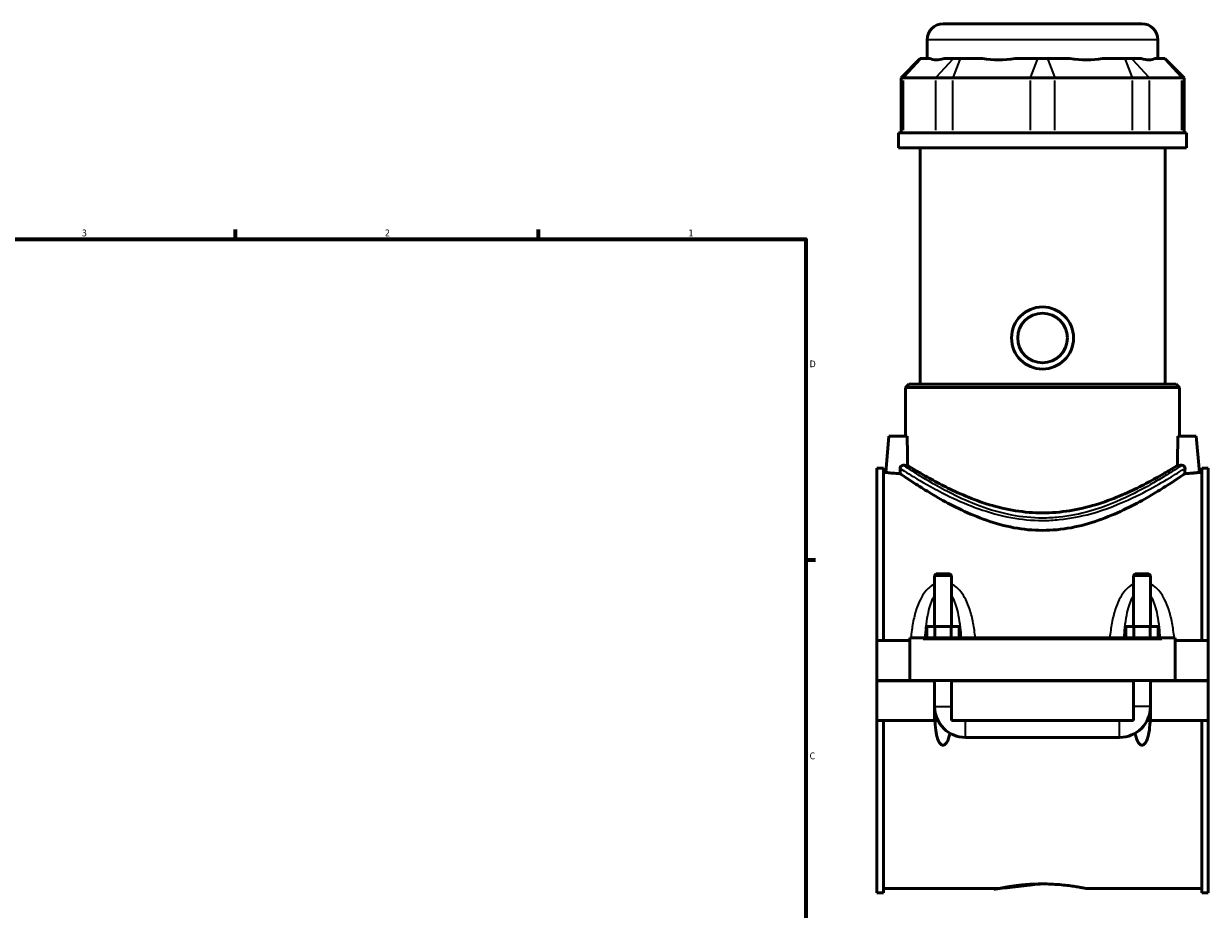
# Model space of a CAD drawing. Header units: inches. Extents: x 0.1 to 46.9, y -0.2 to 47.
# Tile 6 of 8: x 22.5 to 39.1, y 11.6 to 24. Entities that reach past the tile are written whole.
import ezdxf

# ---------------------------------------------------------------- set-up
doc = ezdxf.new("R2010")
doc.units = ezdxf.units.IN
doc.header["$MEASUREMENT"] = 0
for name, color, linetype, lineweight in [('Border (ANSI)', 7, 'Continuous', 70), ('Visible (ANSI)', 7, 'Continuous', 50), ('Visible Narrow (ANSI)', 7, 'Continuous', 35)]:
    doc.layers.add(name, color=color, linetype=linetype, lineweight=lineweight)
doc.styles.add('Note Text (ANSI)', font='tahoma.ttf')

# ---------------------------------------------------------------- blocks, each defined once
blk = doc.blocks.new('Borders Default Border')
at = {"layer": 'Border (ANSI)'}
for p, q in [((25.4999986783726, 21.00000006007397), (25.4999986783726, 21.13448766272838)), ((29.75000096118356, 21.00000006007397), (29.75000096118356, 21.13448766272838)), ((33.49999855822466, 16.49999993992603), (33.6344891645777, 16.49999993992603))]:
    blk.add_line(p, q, dxfattribs=at)
at = {"layer": 'Border (ANSI)', "flags": 128}
blk.add_lwpolyline([(0.4999999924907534, 0.9999999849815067), (0.4999999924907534, 21.00000006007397), (33.49999855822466, 21.00000006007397), (33.49999855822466, 0.9999999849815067), (0.4999999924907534, 0.9999999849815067)], dxfattribs=at)
at = {"layer": 'Border (ANSI)', "color": 5, "true_color": 0x0000ff, "char_height": 0.0944881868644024, "attachment_point": 7, "style": 'Note Text (ANSI)'}
for s, insert in [('3', (23.34559504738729, 21.03800916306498)), ('2', (27.59635095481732, 21.04)), ('1', (31.8536832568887, 21.04)), ('D', (33.55262652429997, 19.2027559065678)), ('C', (33.552388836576, 13.70107135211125))]:
    blk.add_mtext(s, dxfattribs=dict(at, insert=insert))

msp = doc.modelspace()

# ---------------------------------------------------------------- linework, layer by layer
at = {"layer": 'Visible (ANSI)'}
for p, q in [((35.42645337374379, 24.02283973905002), (38.21157148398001, 24.02283973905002)), ((35.20184707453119, 23.53493973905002), (35.20184707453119, 23.79823343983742)), ((38.43617778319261, 23.53493973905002), (38.43617778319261, 23.79823343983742)), ((35.10409490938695, 23.53493973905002), (34.83456735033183, 23.2654121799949)), ((35.10409490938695, 23.53493973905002), (35.11777261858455, 23.53493973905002)), ((35.24774278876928, 23.53493973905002), (35.11777261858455, 23.53493973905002)), ((35.56743180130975, 23.53493973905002), (35.43746163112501, 23.53493973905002)), ((35.56743180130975, 23.53493973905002), (35.66467664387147, 23.53493973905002)), ((35.97845239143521, 23.53493973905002), (35.66467664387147, 23.53493973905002)), ((36.7502499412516, 23.53493973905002), (36.43647419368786, 23.53493973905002)), ((36.75024994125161, 23.53493973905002), (36.8877749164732, 23.53493973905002)), ((37.20155066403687, 23.53493973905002), (36.8877749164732, 23.53493973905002)), ((37.97334821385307, 23.53493973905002), (37.65957246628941, 23.53493973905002)), ((37.97334821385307, 23.53493973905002), (38.07059305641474, 23.53493973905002)), ((38.2005632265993, 23.53493973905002), (38.07059305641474, 23.53493973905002)), ((38.52025223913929, 23.53493973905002), (38.39028206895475, 23.53493973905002)), ((38.5202522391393, 23.53493973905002), (38.53392994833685, 23.53493973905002)), ((38.53392994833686, 23.53493973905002), (38.80345750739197, 23.2654121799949)), ((34.86876162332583, 23.2654121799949), (34.83456735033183, 23.2654121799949)), ((34.83456735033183, 23.2654121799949), (34.83456735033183, 22.48943973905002)), ((34.86876162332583, 23.2654121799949), (35.31842080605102, 23.2654121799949)), ((35.56153291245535, 23.2654121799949), (35.31842080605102, 23.2654121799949)), ((35.56153291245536, 23.2654121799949), (36.64710620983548, 23.2654121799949)), ((36.99091864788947, 23.2654121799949), (36.64710620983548, 23.2654121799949)), ((36.99091864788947, 23.2654121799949), (38.07649194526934, 23.2654121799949)), ((38.31960405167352, 23.2654121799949), (38.07649194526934, 23.2654121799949)), ((38.31960405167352, 23.2654121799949), (38.76926323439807, 23.2654121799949)), ((38.80345750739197, 23.2654121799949), (38.76926323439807, 23.2654121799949)), ((38.80345750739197, 23.2654121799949), (38.80345750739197, 22.48943973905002)), ((38.84046912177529, 22.48943973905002), (34.79755573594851, 22.48943973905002)), ((34.79755573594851, 22.28033973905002), (34.79755573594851, 22.48943973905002)), ((38.84046912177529, 22.28033973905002), (38.84046912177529, 22.48943973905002)), ((38.84046912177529, 22.28033973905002), (34.79755573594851, 22.28033973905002)), ((35.10077423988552, 18.96530430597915), (35.10077423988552, 22.28033973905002)), ((38.53725061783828, 18.96530430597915), (38.53725061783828, 22.28033973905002)), ((34.9435498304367, 18.96530430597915), (34.89862857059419, 18.92038304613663)), ((34.94354983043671, 18.96530430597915), (38.6944750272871, 18.96530430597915)), ((38.6944750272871, 18.96530430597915), (38.73939628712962, 18.92038304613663)), ((38.73939628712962, 18.92038304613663), (34.89862857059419, 18.92038304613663)), ((34.89862857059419, 18.23394210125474), (34.89862857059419, 18.92038304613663)), ((38.73939628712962, 18.23394210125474), (38.73939628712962, 18.92038304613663)), ((34.66373683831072, 18.23394210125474), (34.61935528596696, 17.72665863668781)), ((34.92108595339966, 18.23394210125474), (34.66373683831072, 18.23394210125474)), ((38.71693890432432, 18.23394210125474), (38.97428801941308, 18.23394210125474)), ((38.97428801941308, 18.23394210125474), (39.01866957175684, 17.72665863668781)), ((34.4940124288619, 17.78505627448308), (34.49401242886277, 15.36829249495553)), ((34.4940124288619, 17.78505627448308), (34.58701242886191, 17.78505627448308)), ((34.58701242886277, 15.36829249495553), (34.58701242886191, 17.78505627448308)), ((39.05101242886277, 15.36829249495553), (39.0510124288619, 17.78505627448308)), ((39.0510124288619, 17.78505627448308), (39.1440124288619, 17.78505627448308)), ((39.1440124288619, 17.78505627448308), (39.14401242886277, 15.36829249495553)), ((34.61935528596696, 17.72665863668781), (34.58701242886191, 17.72665863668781)), ((39.0510124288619, 17.72665863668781), (39.01866957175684, 17.72665863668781)), ((35.32952423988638, 16.30612057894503), (35.30590219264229, 16.28249853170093)), ((35.54212266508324, 16.28249853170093), (35.3059021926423, 16.28249853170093)), ((35.30590219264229, 16.28249853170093), (35.30590219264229, 15.56514288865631)), ((35.32952423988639, 16.30612057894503), (35.51850061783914, 16.30612057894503)), ((35.51850061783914, 16.30612057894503), (35.54212266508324, 16.28249853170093)), ((35.54212266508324, 16.28249853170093), (35.54212266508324, 15.56514288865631)), ((38.11952423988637, 16.30612057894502), (38.09590219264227, 16.28249853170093)), ((38.33212266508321, 16.28249853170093), (38.09590219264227, 16.28249853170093)), ((38.09590219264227, 15.56514288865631), (38.09590219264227, 16.28249853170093)), ((38.11952423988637, 16.30612057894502), (38.30850061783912, 16.30612057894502)), ((38.30850061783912, 16.30612057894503), (38.33212266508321, 16.28249853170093)), ((38.33212266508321, 15.56514288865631), (38.33212266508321, 16.28249853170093)), ((35.19670917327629, 15.40766257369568), (35.19670917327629, 15.56514288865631)), ((35.19670917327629, 15.56514288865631), (35.31036080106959, 15.56514288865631)), ((35.31036080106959, 15.40766257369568), (35.31036080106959, 15.56514288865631)), ((35.31036080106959, 15.56514288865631), (35.53766405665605, 15.56514288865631)), ((35.53766405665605, 15.40766257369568), (35.53766405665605, 15.56514288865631)), ((35.53766405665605, 15.56514288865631), (35.65131568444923, 15.56514288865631)), ((35.65131568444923, 15.40766257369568), (35.65131568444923, 15.56514288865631)), ((37.98670917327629, 15.56514288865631), (38.10036080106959, 15.56514288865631)), ((37.98670917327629, 15.40766257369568), (37.98670917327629, 15.56514288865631)), ((38.10036080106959, 15.40766257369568), (38.10036080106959, 15.56514288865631)), ((38.10036080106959, 15.56514288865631), (38.32766405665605, 15.56514288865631)), ((38.32766405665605, 15.40766257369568), (38.32766405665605, 15.56514288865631)), ((38.32766405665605, 15.56514288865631), (38.44131568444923, 15.56514288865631)), ((38.44131568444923, 15.40766257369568), (38.44131568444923, 15.56514288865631)), ((34.49401242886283, 15.36829249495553), (34.95901242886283, 15.36829249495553)), ((34.49401242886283, 14.80874525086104), (34.49401242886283, 15.36829249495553)), ((34.95901242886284, 15.3879775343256), (34.95901242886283, 15.40766257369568)), ((38.67901242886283, 15.40766257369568), (34.95901242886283, 15.40766257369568)), ((34.95901242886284, 14.80874525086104), (34.95901242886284, 15.3879775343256)), ((38.67901242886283, 15.40766257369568), (38.67901242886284, 15.3879775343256)), ((38.67901242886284, 15.3879775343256), (38.67901242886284, 14.80874525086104)), ((38.67901242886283, 15.36829249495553), (39.14401242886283, 15.36829249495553)), ((39.14401242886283, 15.36829249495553), (39.14401242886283, 14.80874525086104)), ((34.49401242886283, 14.80874525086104), (34.95901242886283, 14.80874525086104)), ((34.49401242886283, 14.24526099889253), (34.49401242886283, 14.80480824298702)), ((35.30590219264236, 14.80480824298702), (34.49401242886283, 14.80480824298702)), ((38.67901242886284, 14.80874525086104), (34.95901242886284, 14.80874525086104)), ((35.30590219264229, 14.80874525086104), (35.30590219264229, 14.80480824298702)), ((35.30590219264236, 14.24526099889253), (35.30590219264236, 14.80480824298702)), ((35.54212266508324, 14.80874525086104), (35.54212266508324, 14.80480824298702)), ((35.5421226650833, 14.80480824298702), (35.5421226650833, 14.24526099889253)), ((38.09590219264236, 14.80480824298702), (35.5421226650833, 14.80480824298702)), ((38.09590219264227, 14.80480824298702), (38.09590219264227, 14.80874525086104)), ((38.09590219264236, 14.24526099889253), (38.09590219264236, 14.80480824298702)), ((38.33212266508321, 14.80480824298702), (38.33212266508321, 14.80874525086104)), ((38.33212266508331, 14.80480824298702), (38.33212266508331, 14.24526099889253)), ((39.14401242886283, 14.80480824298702), (38.33212266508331, 14.80480824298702)), ((38.67901242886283, 14.80874525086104), (39.14401242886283, 14.80874525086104)), ((39.14401242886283, 14.80480824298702), (39.14401242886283, 14.24526099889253)), ((34.49401242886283, 14.24526099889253), (35.30590219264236, 14.24526099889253)), ((34.49401242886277, 14.24526099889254), (34.4940124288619, 11.82849721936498)), ((34.58701242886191, 11.82849721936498), (34.58701242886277, 14.24526099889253)), ((35.30913393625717, 14.24526099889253), (35.30590219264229, 14.24526099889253)), ((35.30913393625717, 14.24526099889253), (35.30936701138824, 14.24526099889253)), ((35.35322664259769, 14.24526099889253), (35.30936701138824, 14.24526099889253)), ((35.5421226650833, 14.24526099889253), (38.09590219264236, 14.24526099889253)), ((38.32865784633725, 14.24526099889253), (38.28479821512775, 14.24526099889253)), ((38.32865784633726, 14.24526099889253), (38.32889092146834, 14.24526099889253)), ((38.33212266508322, 14.24526099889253), (38.32889092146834, 14.24526099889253)), ((38.33212266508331, 14.24526099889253), (39.14401242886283, 14.24526099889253)), ((39.0510124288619, 11.82849721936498), (39.05101242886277, 14.24526099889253)), ((39.14401242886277, 14.24526099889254), (39.1440124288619, 11.82849721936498)), ((35.738973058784, 14.00904052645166), (37.8990517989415, 14.00904052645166)), ((34.4940124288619, 11.82849721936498), (34.58701242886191, 11.82849721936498)), ((36.20168959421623, 11.88689485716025), (34.58701242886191, 11.88689485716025)), ((39.0510124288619, 11.88689485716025), (37.43633526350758, 11.88689485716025)), ((39.0510124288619, 11.82849721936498), (39.1440124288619, 11.82849721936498))]:
    msp.add_line(p, q, dxfattribs=at)
for radius in [0.435039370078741, 0.3480314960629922]:
    msp.add_circle((36.8190124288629, 19.61283973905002), radius, dxfattribs=at)
for centre, radius, start, end in [((35.42645337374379, 23.79823343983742), 0.2246062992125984, 90, 180), ((38.21157148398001, 23.79823343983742), 0.2246062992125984, 0, 90), ((35.738973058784, 14.44211139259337), 0.4330708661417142, 180, 270), ((37.8990517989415, 14.44211139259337), 0.4330708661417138, 270, 0)]:
    msp.add_arc(centre, radius, start, end, dxfattribs=at)
for centre, major_axis, ratio, start_param, end_param in [((36.81901242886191, 25.13299464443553), (-1.586091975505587, -1.586091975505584), 0.198912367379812, 0.0424625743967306, 0.3502365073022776), ((36.81901242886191, 25.13299464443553), (1.344623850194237, 1.34462385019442), 0.6681786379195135, 3.576754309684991, 3.884528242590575), ((36.81901242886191, 25.13299464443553), (-1.344623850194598, 1.344623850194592), 0.6681786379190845, 2.398657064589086, 2.706430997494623), ((36.81901242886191, 25.13299464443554), (-1.58609197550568, 1.586091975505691), 0.1989123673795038, 2.791356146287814, 3.099130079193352)]:
    msp.add_ellipse(centre, major_axis=major_axis, ratio=ratio, start_param=start_param, end_param=end_param, dxfattribs=at)
for points in [[(34.92710156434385, 17.82552827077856), (34.92498365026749, 17.96155745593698), (34.92295714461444, 18.09921598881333), (34.92108595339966, 18.23394210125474)], [(38.71693890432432, 18.23394210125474), (38.71506771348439, 18.09921601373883), (38.71304120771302, 17.96155747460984), (38.71092329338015, 17.82552827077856)], [(34.82065680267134, 17.78365813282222), (34.82104396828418, 17.75906347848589), (34.8214349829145, 17.7344618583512), (34.82182897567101, 17.70990692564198)], [(34.92710156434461, 17.82552827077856), (34.90724375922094, 17.82574021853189), (34.88714388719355, 17.82615697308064), (34.86746209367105, 17.82675939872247)], [(38.77056276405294, 17.82675939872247), (38.75088097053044, 17.82615697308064), (38.73078109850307, 17.82574021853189), (38.7109232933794, 17.82552827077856)], [(38.8161958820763, 17.70990692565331), (38.81658987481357, 17.7344618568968), (38.81698088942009, 17.75906347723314), (38.81736805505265, 17.78365813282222)]]:
    msp.add_open_spline(points, degree=3, dxfattribs=at)
for points, knots in [([(34.82065680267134, 17.78365813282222), (34.82063615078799, 17.78497004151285), (34.82067609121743, 17.78628407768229), (34.82082068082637, 17.78814085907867), (34.82087372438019, 17.78868434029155), (34.82100283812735, 17.78978251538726), (34.82107939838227, 17.79033688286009), (34.82134160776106, 17.79198705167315), (34.82156015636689, 17.79307665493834), (34.82234719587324, 17.7963110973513), (34.82304413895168, 17.79841312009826), (34.82565768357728, 17.804568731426), (34.8280542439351, 17.80832334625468), (34.83458155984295, 17.81570449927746), (34.83891357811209, 17.81900525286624), (34.84730042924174, 17.82334361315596), (34.85116023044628, 17.82472448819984), (34.85916933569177, 17.8265042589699), (34.86331482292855, 17.82688633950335), (34.86746209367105, 17.82675939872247)], [0, 0, 0, 0, 0.0100511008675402, 0.0100511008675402, 0.0142177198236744, 0.0142177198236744, 0.0184845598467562, 0.0184845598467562, 0.0269535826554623, 0.0269535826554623, 0.0438530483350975, 0.0438530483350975, 0.0780991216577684, 0.0780991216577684, 0.1204810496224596, 0.1204810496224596, 0.1528007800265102, 0.1528007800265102, 0.1856196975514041, 0.1856196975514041, 0.1856196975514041, 0.1856196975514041]), ([(38.71092329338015, 17.82552827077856), (38.70812250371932, 17.8237729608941), (38.70511364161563, 17.82188960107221), (38.67668126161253, 17.80412223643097), (38.63855190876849, 17.78044215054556), (38.53931637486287, 17.72077876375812), (38.47812938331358, 17.68477120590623), (38.33840761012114, 17.60655258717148), (38.25986350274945, 17.56438927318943), (38.0932929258, 17.4811137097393), (37.99895824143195, 17.43680405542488), (37.79305264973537, 17.35108920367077), (37.68147715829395, 17.30974787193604), (37.44678986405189, 17.23887987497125), (37.32343027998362, 17.20940049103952), (37.07227926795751, 17.16946750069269), (36.94446472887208, 17.15912324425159), (36.81901242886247, 17.15912324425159), (36.69356012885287, 17.15912324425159), (36.56574558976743, 17.16946750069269), (36.31459457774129, 17.20940049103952), (36.191234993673, 17.23887987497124), (35.95654769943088, 17.30974787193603), (35.84497220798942, 17.35108920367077), (35.63906661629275, 17.43680405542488), (35.54473193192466, 17.4811137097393), (35.37816135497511, 17.56438927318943), (35.29961724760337, 17.60655258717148), (35.1598954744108, 17.68477120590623), (35.09870848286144, 17.72077876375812), (34.99947294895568, 17.78044215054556), (34.96134359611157, 17.80412223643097), (34.93291121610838, 17.82188960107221), (34.92990235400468, 17.8237729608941), (34.92710156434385, 17.82552827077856)], [23.67354681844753, 23.67354681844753, 23.67354681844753, 23.67354681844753, 23.79445439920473, 23.79445439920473, 24.74238486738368, 24.74238486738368, 25.69031533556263, 25.69031533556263, 26.63824580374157, 26.63824580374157, 27.59419232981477, 27.59419232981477, 28.55013885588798, 28.55013885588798, 29.50608538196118, 29.50608538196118, 30.46203190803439, 30.46203190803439, 30.46203190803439, 31.41797843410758, 31.41797843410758, 32.37392496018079, 32.37392496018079, 33.32987148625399, 33.32987148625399, 34.2858180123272, 34.2858180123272, 35.23374848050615, 35.23374848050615, 36.18167894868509, 36.18167894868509, 37.12960941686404, 37.12960941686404, 37.25051699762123, 37.25051699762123, 37.25051699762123, 37.25051699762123]), ([(38.77056276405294, 17.82675939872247), (38.77177340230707, 17.82679645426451), (38.77298418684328, 17.82679013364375), (38.78085008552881, 17.82646532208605), (38.78740811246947, 17.8248691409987), (38.79859602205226, 17.8194104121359), (38.803323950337, 17.81588699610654), (38.81055501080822, 17.8076197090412), (38.81319744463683, 17.80319381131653), (38.81619723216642, 17.79485415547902), (38.81696370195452, 17.79124945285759), (38.81729023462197, 17.78703262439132), (38.81732175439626, 17.78648616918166), (38.81737165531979, 17.78517859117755), (38.8173800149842, 17.7844178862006), (38.81736805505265, 17.78365813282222)], [0, 0, 0, 0, 0.0096110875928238, 0.0096110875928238, 0.0625678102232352, 0.0625678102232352, 0.1086264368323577, 0.1086264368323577, 0.1483917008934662, 0.1483917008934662, 0.1766395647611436, 0.1766395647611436, 0.1808415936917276, 0.1808415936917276, 0.1866915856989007, 0.1866915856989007, 0.1866915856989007, 0.1866915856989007]), ([(34.82182897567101, 17.70990692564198), (34.78259159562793, 17.71178029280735), (34.74692728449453, 17.71431595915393), (34.68839618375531, 17.71920446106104), (34.66236178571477, 17.72186948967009), (34.62784082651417, 17.72562274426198), (34.61935528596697, 17.72665863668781), (34.61935528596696, 17.72665863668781)], [2.953249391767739, 2.953249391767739, 2.953249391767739, 2.953249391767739, 3.261773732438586, 3.261773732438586, 3.587718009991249, 3.587718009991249, 3.913662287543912, 3.913662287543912, 3.913662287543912, 3.913662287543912]), ([(36.8190124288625, 16.91377059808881), (36.68534844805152, 16.91377059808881), (36.54999300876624, 16.9268856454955), (36.28505810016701, 16.97647660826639), (36.15543950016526, 17.01277930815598), (35.90918055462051, 17.09891769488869), (35.79227926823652, 17.14869358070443), (35.57642516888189, 17.25103871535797), (35.47747279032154, 17.30354805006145), (35.30296155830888, 17.40151945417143), (35.22065088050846, 17.4508035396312), (35.07387662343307, 17.54203121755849), (35.00940498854, 17.58392649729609), (34.90461331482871, 17.65331948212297), (34.8642066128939, 17.68085200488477), (34.83159036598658, 17.70319719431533), (34.8263865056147, 17.70677161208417), (34.82182897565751, 17.70990692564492)], [0, 0, 0, 0, 1.018519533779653, 1.018519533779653, 2.037039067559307, 2.037039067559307, 3.055558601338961, 3.055558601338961, 4.074078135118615, 4.074078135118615, 5.078905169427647, 5.078905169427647, 6.08373220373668, 6.08373220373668, 7.088559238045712, 7.088559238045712, 7.308001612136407, 7.308001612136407, 7.308001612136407, 7.308001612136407]), ([(38.81619588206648, 17.70990692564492), (38.8116383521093, 17.70677161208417), (38.80643449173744, 17.70319719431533), (38.77381824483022, 17.68085200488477), (38.73341154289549, 17.65331948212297), (38.62861986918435, 17.58392649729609), (38.56414823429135, 17.54203121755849), (38.41737397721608, 17.4508035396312), (38.33506329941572, 17.40151945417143), (38.16055206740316, 17.30354805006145), (38.06159968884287, 17.25103871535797), (37.84574558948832, 17.14869358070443), (37.72884430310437, 17.09891769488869), (37.48258535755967, 17.01277930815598), (37.35296675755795, 16.97647660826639), (37.08803184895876, 16.9268856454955), (36.95267640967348, 16.91377059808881), (36.8190124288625, 16.91377059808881)], [25.06554347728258, 25.06554347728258, 25.06554347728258, 25.06554347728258, 25.28498585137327, 25.28498585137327, 26.28981288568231, 26.28981288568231, 27.29463991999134, 27.29463991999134, 28.29946695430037, 28.29946695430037, 29.31798648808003, 29.31798648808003, 30.33650602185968, 30.33650602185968, 31.35502555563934, 31.35502555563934, 32.37354508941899, 32.37354508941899, 32.37354508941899, 32.37354508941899]), ([(39.01866957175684, 17.72665863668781), (39.01866957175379, 17.72665863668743), (39.01018403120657, 17.72562274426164), (38.97566307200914, 17.72186948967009), (38.94962867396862, 17.71920446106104), (38.89109757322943, 17.71431595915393), (38.85543326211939, 17.71178029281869), (38.8161958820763, 17.70990692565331)], [3.913662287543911, 3.913662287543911, 3.913662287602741, 3.913662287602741, 4.239606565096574, 4.239606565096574, 4.565550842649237, 4.565550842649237, 4.874075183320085, 4.874075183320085, 4.874075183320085, 4.874075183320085]), ([(35.52002825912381, 14.06846280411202), (35.51840775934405, 14.05980629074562), (35.51665225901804, 14.05124167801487), (35.51008874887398, 14.02219447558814), (35.50399976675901, 13.9998942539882), (35.48763127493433, 13.95751599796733), (35.47765293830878, 13.93733148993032), (35.45856622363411, 13.9160726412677), (35.4525759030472, 13.91064404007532), (35.44245750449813, 13.90477457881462), (35.43889316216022, 13.90319003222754), (35.43155356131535, 13.90104360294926), (35.42777821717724, 13.90048196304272), (35.42024664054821, 13.90048196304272), (35.4164712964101, 13.90104360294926), (35.40913169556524, 13.90319003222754), (35.40556735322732, 13.90477457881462), (35.39544895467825, 13.91064404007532), (35.38945863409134, 13.9160726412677), (35.37037191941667, 13.93733148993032), (35.36039358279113, 13.95751599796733), (35.34402509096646, 13.9998942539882), (35.3379361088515, 14.02219447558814), (35.32311699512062, 14.08777734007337), (35.31716753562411, 14.13560806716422), (35.31160129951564, 14.2048678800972), (35.3103516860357, 14.22497578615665), (35.30936701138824, 14.24526099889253)], [1.386092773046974, 1.386092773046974, 1.386092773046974, 1.386092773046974, 1.454482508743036, 1.454482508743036, 1.620812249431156, 1.620812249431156, 1.787141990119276, 1.787141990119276, 1.844532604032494, 1.844532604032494, 1.873227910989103, 1.873227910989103, 1.901923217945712, 1.901923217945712, 1.930618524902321, 1.930618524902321, 1.959313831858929, 1.959313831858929, 2.016704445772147, 2.016704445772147, 2.183034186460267, 2.183034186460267, 2.349363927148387, 2.349363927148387, 2.712984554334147, 2.712984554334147, 2.859086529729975, 2.859086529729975, 2.859086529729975, 2.859086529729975]), ([(38.32865784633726, 14.24526099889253), (38.32767317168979, 14.22497578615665), (38.32642355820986, 14.2048678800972), (38.32085732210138, 14.13560806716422), (38.31490786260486, 14.08777734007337), (38.30008874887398, 14.02219447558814), (38.29399976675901, 13.9998942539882), (38.27763127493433, 13.95751599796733), (38.26765293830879, 13.93733148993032), (38.24856622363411, 13.9160726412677), (38.2425759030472, 13.91064404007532), (38.23245750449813, 13.90477457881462), (38.22889316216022, 13.90319003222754), (38.22155356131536, 13.90104360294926), (38.21777821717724, 13.90048196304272), (38.21024664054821, 13.90048196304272), (38.2064712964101, 13.90104360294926), (38.19913169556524, 13.90319003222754), (38.19556735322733, 13.90477457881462), (38.18544895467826, 13.91064404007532), (38.17945863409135, 13.9160726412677), (38.16037191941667, 13.93733148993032), (38.15039358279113, 13.95751599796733), (38.13402509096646, 13.9998942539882), (38.1279361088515, 14.02219447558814), (38.12137259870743, 14.05124167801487), (38.11961709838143, 14.05980629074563), (38.11799659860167, 14.06846280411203)], [0.944759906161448, 0.944759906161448, 0.944759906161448, 0.944759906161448, 1.090861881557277, 1.090861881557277, 1.454482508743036, 1.454482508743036, 1.620812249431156, 1.620812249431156, 1.787141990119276, 1.787141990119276, 1.844532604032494, 1.844532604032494, 1.873227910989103, 1.873227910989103, 1.901923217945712, 1.901923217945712, 1.930618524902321, 1.930618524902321, 1.959313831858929, 1.959313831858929, 2.016704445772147, 2.016704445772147, 2.183034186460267, 2.183034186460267, 2.349363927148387, 2.349363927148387, 2.417753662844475, 2.417753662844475, 2.417753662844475, 2.417753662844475]), ([(36.20168959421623, 11.88689485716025), (36.20168959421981, 11.88689485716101), (36.20542219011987, 11.8876917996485), (36.22110270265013, 11.89094753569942), (36.23304686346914, 11.89340424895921), (36.26458372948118, 11.89958310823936), (36.28420150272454, 11.90330490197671), (36.32948897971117, 11.91130455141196), (36.35516176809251, 11.91557458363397), (36.40983868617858, 11.92384151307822), (36.44073039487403, 11.92813054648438), (36.5080325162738, 11.93619925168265), (36.54444178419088, 11.93997064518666), (36.62045304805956, 11.94624986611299), (36.66011782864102, 11.94875653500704), (36.73995503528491, 11.9520819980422), (36.78012831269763, 11.95289819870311), (36.81901242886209, 11.95289819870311)], [7.110877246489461, 7.110877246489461, 7.110877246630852, 7.110877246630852, 7.407153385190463, 7.407153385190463, 7.703429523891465, 7.703429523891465, 7.999705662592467, 7.999705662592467, 8.29598180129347, 8.29598180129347, 8.592278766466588, 8.592278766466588, 8.888575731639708, 8.888575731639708, 9.184872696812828, 9.184872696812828, 9.481169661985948, 9.481169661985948, 9.481169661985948, 9.481169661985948]), ([(36.81901242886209, 11.95289819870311), (36.85789654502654, 11.95289819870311), (36.89806982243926, 11.9520819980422), (36.97790702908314, 11.94875653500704), (37.0175718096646, 11.94624986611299), (37.09358307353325, 11.93997064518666), (37.12999234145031, 11.93619925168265), (37.19729446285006, 11.92813054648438), (37.2281861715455, 11.92384151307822), (37.28286308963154, 11.91557458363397), (37.30853587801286, 11.91130455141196), (37.35382335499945, 11.90330490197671), (37.3734411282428, 11.89958310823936), (37.40497799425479, 11.89340424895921), (37.41692215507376, 11.89094753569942), (37.43260266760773, 11.88769179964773), (37.43633526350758, 11.88689485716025), (37.43633526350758, 11.88689485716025)], [0, 0, 0, 0, 0.2962969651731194, 0.2962969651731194, 0.5925939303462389, 0.5925939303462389, 0.8888908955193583, 0.8888908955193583, 1.185187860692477, 1.185187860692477, 1.48146399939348, 1.48146399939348, 1.777740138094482, 1.777740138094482, 2.074016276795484, 2.074016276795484, 2.370292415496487, 2.370292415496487, 2.370292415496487, 2.370292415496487])]:
    msp.add_open_spline(points, degree=3, knots=knots, dxfattribs=at)
at = {"layer": 'Visible Narrow (ANSI)'}
for p, q in [((38.41626779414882, 23.79823343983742), (35.22175706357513, 23.79823343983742)), ((35.10532206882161, 23.52146336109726), (34.88121217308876, 23.27888855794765)), ((35.55498125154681, 23.52146336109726), (35.33087135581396, 23.27888855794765)), ((35.65951945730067, 23.52146336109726), (35.56669009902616, 23.27888855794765)), ((36.74509275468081, 23.52146336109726), (36.65226339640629, 23.27888855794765)), ((36.89293210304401, 23.52146336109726), (36.98576146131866, 23.27888855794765)), ((37.97850540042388, 23.52146336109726), (38.07133475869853, 23.27888855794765)), ((38.08304360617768, 23.52146336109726), (38.30715350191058, 23.27888855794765)), ((38.53270278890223, 23.52146336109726), (38.75681268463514, 23.27888855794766)), ((34.86876162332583, 22.52823836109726), (34.86876162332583, 23.22661355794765)), ((35.31842080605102, 23.22661355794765), (35.31842080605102, 22.52823836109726)), ((35.56153291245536, 22.52823836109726), (35.56153291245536, 23.22661355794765)), ((36.64710620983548, 23.22661355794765), (36.64710620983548, 22.52823836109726)), ((36.99091864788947, 22.52823836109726), (36.99091864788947, 23.22661355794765)), ((38.07649194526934, 23.22661355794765), (38.07649194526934, 22.52823836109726)), ((38.31960405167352, 22.52823836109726), (38.31960405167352, 23.22661355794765)), ((38.76926323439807, 23.22661355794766), (38.76926323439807, 22.52823836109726)), ((35.14501242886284, 15.3879775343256), (38.49301242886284, 15.3879775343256)), ((35.30735632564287, 14.44211139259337), (35.54066853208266, 14.44211139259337)), ((38.33066853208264, 14.44211139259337), (38.09735632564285, 14.44211139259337)), ((35.73897305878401, 14.01049465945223), (35.73897305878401, 14.24380686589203)), ((37.89905179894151, 14.01049465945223), (37.89905179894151, 14.24380686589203))]:
    msp.add_line(p, q, dxfattribs=at)
for points, knots in [([(34.82065680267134, 17.78365813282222), (34.83961039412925, 17.77149394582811), (34.87011597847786, 17.75198168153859), (34.98915763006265, 17.67760534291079), (35.10492435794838, 17.60667786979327), (35.33051038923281, 17.48218142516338), (35.42164276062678, 17.43424944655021), (35.64332282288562, 17.32759503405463), (35.77815333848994, 17.26890390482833), (36.06537413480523, 17.16692294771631), (36.21741435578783, 17.123353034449), (36.52019124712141, 17.06737580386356), (36.66950955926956, 17.05264207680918), (36.8190124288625, 17.05264207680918), (36.8977488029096, 17.05264207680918), (36.97647679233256, 17.0566409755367), (37.20670677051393, 17.07957896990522), (37.35530888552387, 17.10928186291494), (37.71136843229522, 17.20767669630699), (37.90799868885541, 17.28783981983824), (38.21946632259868, 17.43449957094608), (38.34307584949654, 17.50074476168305), (38.55632010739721, 17.62141126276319), (38.64540828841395, 17.67567123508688), (38.76007909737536, 17.74696373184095), (38.79604059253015, 17.76997042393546), (38.81736805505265, 17.78365813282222)], [-40.03761277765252, -40.03761277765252, -40.03761277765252, -40.03761277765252, -39.09607022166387, -39.09607022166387, -37.29277106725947, -37.29277106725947, -36.26293154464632, -36.26293154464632, -34.98982612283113, -34.98982612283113, -33.75279533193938, -33.75279533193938, -32.63889928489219, -32.63889928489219, -32.63889928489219, -32.05226080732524, -32.05226080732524, -30.90297331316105, -30.90297331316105, -29.13879224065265, -29.13879224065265, -27.72889864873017, -27.72889864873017, -26.29950410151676, -26.29950410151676, -25.24012705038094, -25.24012705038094, -25.24012705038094, -25.24012705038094]), ([(38.77056276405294, 17.82675939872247), (38.74946753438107, 17.81271495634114), (38.71516098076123, 17.78995975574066), (38.60482171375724, 17.71874772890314), (38.51771327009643, 17.6636730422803), (38.30920777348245, 17.54119473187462), (38.18834512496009, 17.47395486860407), (37.88379899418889, 17.32509301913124), (37.6915382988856, 17.24372624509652), (37.34339118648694, 17.14385401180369), (37.19809134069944, 17.11370512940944), (36.97297758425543, 17.09042272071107), (36.89599910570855, 17.08636377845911), (36.8190124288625, 17.08636377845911), (36.67283184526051, 17.08636377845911), (36.52683171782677, 17.10131873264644), (36.23078320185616, 17.15813646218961), (36.08212165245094, 17.20236057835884), (35.80128354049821, 17.30587278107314), (35.66944925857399, 17.36544515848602), (35.4526954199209, 17.47370098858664), (35.36358821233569, 17.52235266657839), (35.14301520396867, 17.64871842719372), (35.02982107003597, 17.72071087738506), (34.91510335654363, 17.79511528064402), (34.88611914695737, 17.81433820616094), (34.86746209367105, 17.82675939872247)], [25.27971079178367, 25.27971079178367, 25.27971079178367, 25.27971079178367, 26.29950410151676, 26.29950410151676, 27.72889864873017, 27.72889864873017, 29.13879224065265, 29.13879224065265, 30.90297331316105, 30.90297331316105, 32.05226080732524, 32.05226080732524, 32.63889928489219, 32.63889928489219, 32.63889928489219, 33.75279533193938, 33.75279533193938, 34.98982612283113, 34.98982612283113, 36.26293154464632, 36.26293154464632, 37.29277106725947, 37.29277106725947, 39.09607022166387, 39.09607022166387, 39.99802900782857, 39.99802900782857, 39.99802900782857, 39.99802900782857]), ([(35.30590269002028, 16.16176356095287), (35.27905698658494, 16.14881154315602), (35.25429418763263, 16.13195979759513), (35.21075833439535, 16.09443411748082), (35.19166561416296, 16.07405700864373), (35.14786891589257, 16.01896987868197), (35.12546623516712, 15.98239287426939), (35.08328804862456, 15.89887817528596), (35.06465811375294, 15.851227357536), (35.02929335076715, 15.7411407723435), (35.01413418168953, 15.67788901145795), (34.98897917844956, 15.54596603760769), (34.97928277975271, 15.47719517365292), (34.97163877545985, 15.40766257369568)], [-2.705908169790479, -2.705908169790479, -2.705908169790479, -2.705908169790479, -2.476883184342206, -2.476883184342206, -2.261902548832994, -2.261902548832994, -1.93377934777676, -1.93377934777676, -1.547773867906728, -1.547773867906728, -1.066752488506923, -1.066752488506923, -0.5635832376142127, -0.5635832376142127, -0.5635832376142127, -0.5635832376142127]), ([(35.87638608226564, 15.40766257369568), (35.86874207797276, 15.47719517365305), (35.85904567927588, 15.54596603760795), (35.83389067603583, 15.67788901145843), (35.81873150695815, 15.74114077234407), (35.78336674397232, 15.85122735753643), (35.76473680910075, 15.89887817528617), (35.72255862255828, 15.98239287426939), (35.7001559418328, 16.01896987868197), (35.6563592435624, 16.07405700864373), (35.63726652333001, 16.09443411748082), (35.59373067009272, 16.13195979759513), (35.5689678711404, 16.14881154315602), (35.54212216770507, 16.16176356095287)], [-5.471698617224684, -5.471698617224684, -5.471698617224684, -5.471698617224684, -4.968529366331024, -4.968529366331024, -4.487507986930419, -4.487507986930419, -4.101502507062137, -4.101502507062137, -3.773379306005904, -3.773379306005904, -3.558398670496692, -3.558398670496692, -3.329373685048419, -3.329373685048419, -3.329373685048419, -3.329373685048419]), ([(38.09590269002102, 16.16176356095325), (38.06905696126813, 16.14881153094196), (38.04429414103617, 16.13195976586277), (38.00075824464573, 16.09443403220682), (37.98166550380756, 16.07405688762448), (37.93786877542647, 16.01896967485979), (37.91546608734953, 15.98239262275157), (37.87328790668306, 15.89887784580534), (37.85465798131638, 15.85122700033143), (37.81929323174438, 15.74114033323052), (37.80413406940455, 15.6778885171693), (37.77897912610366, 15.54596566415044), (37.7692827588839, 15.47719498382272), (37.76163877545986, 15.40766257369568)], [-2.705988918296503, -2.705988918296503, -2.705988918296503, -2.705988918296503, -2.476963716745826, -2.476963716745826, -2.261982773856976, -2.261982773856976, -1.933859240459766, -1.933859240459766, -1.547853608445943, -1.547853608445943, -1.066831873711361, -1.066831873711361, -0.5636639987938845, -0.5636639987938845, -0.5636639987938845, -0.5636639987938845]), ([(38.66638608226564, 15.40766257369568), (38.65874209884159, 15.4771949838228), (38.6490457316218, 15.5459656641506), (38.62389078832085, 15.67788851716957), (38.60873162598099, 15.74114033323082), (38.57336687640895, 15.85122700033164), (38.5547369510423, 15.89887784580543), (38.51255877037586, 15.98239262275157), (38.4901560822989, 16.01896967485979), (38.44635935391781, 16.07405688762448), (38.42726661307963, 16.09443403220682), (38.38373071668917, 16.13195976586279), (38.35896789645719, 16.14881153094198), (38.33212216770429, 16.16176356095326)], [-5.47177935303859, -5.47177935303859, -5.47177935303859, -5.47177935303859, -4.968611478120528, -4.968611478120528, -4.487589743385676, -4.487589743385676, -4.101584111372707, -4.101584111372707, -3.773460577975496, -3.773460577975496, -3.558479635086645, -3.558479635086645, -3.329454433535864, -3.329454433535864, -3.329454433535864, -3.329454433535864]), ([(35.17042880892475, 15.40766257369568), (35.17418304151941, 15.45611369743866), (35.17868664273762, 15.50409455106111), (35.19121524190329, 15.61088037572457), (35.19982514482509, 15.669266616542), (35.21991115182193, 15.77088500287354), (35.23049233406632, 15.81487037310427), (35.25444813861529, 15.89196086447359), (35.26717211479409, 15.92572425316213), (35.28953069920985, 15.97142971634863), (35.29741351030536, 15.98568300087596), (35.30590310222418, 15.99890880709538)], [0.6847267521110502, 0.6847267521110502, 0.6847267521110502, 0.6847267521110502, 1.066752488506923, 1.066752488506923, 1.547773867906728, 1.547773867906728, 1.93377934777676, 1.93377934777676, 2.261902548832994, 2.261902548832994, 2.421940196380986, 2.421940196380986, 2.421940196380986, 2.421940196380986]), ([(35.54212175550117, 15.99890880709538), (35.55061134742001, 15.98568300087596), (35.55849415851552, 15.97142971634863), (35.58085274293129, 15.92572425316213), (35.59357671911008, 15.89196086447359), (35.61753252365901, 15.81487037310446), (35.62811370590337, 15.77088500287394), (35.64819971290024, 15.66926661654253), (35.65680961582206, 15.61088037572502), (35.66933821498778, 15.50409455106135), (35.67384181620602, 15.45611369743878), (35.67759604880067, 15.40766257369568)], [3.613341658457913, 3.613341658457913, 3.613341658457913, 3.613341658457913, 3.773379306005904, 3.773379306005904, 4.101502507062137, 4.101502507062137, 4.487507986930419, 4.487507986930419, 4.968529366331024, 4.968529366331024, 5.350555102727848, 5.350555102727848, 5.350555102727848, 5.350555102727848]), ([(37.96042880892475, 15.40766257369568), (37.96418302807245, 15.45611352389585), (37.96868661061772, 15.5040942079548), (37.98121517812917, 15.61087991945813), (37.98982507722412, 15.66926621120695), (38.00991107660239, 15.77088467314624), (38.02049225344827, 15.81487006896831), (38.04444805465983, 15.8919606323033), (38.05717203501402, 15.92572406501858), (38.07953064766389, 15.97142962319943), (38.08741348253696, 15.98568295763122), (38.09590310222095, 15.9989088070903)], [0.6848075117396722, 0.6848075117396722, 0.6848075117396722, 0.6848075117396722, 1.066831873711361, 1.066831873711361, 1.547853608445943, 1.547853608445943, 1.933859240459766, 1.933859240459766, 2.261982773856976, 2.261982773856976, 2.422020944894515, 2.422020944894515, 2.422020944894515, 2.422020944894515]), ([(38.33212175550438, 15.99890880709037), (38.34061137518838, 15.98568295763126), (38.34849421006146, 15.97142962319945), (38.37085282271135, 15.92572406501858), (38.38357680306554, 15.8919606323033), (38.40753260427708, 15.81487006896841), (38.41811378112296, 15.77088467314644), (38.43819978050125, 15.66926621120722), (38.44680967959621, 15.61087991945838), (38.45933824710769, 15.50409420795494), (38.46384182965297, 15.45611352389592), (38.46759604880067, 15.40766257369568)], [3.613422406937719, 3.613422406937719, 3.613422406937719, 3.613422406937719, 3.773460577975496, 3.773460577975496, 4.101584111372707, 4.101584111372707, 4.487589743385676, 4.487589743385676, 4.968611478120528, 4.968611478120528, 5.350635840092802, 5.350635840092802, 5.350635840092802, 5.350635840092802])]:
    msp.add_open_spline(points, degree=3, knots=knots, dxfattribs=at)

# ---------------------------------------------------------------- block references
msp.add_blockref('Borders Default Border', (0, 0))

doc.saveas('drawing.dxf')
